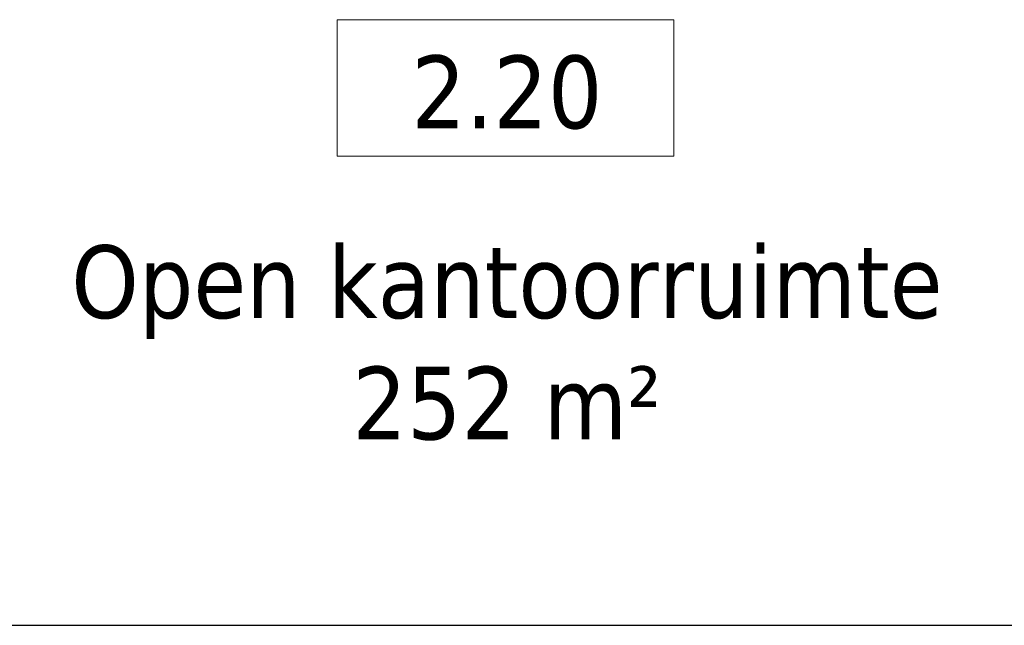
# Model space of a CAD drawing. Extents: x 2820 to 91013, y 1478 to 38178.
# Tile 16 of 182: x 5262 to 8482, y 30328 to 32310. Entities that reach past the tile are written whole.
import ezdxf

# ---------------------------------------------------------------- set-up
doc = ezdxf.new("R2010")
doc.units = 0
doc.header["$LTSCALE"] = 50
doc.header["$PDSIZE"] = -5
doc.linetypes.add('Onderlegger 2e verdieping$0$stramien', pattern=[22.225, 12.7, -3.175, 3.175, -3.175])
doc.layers.get('0').update_dxf_attribs({"linetype": 'CONTINUOUS'})
doc.layers.get('DEFPOINTS').update_dxf_attribs({"linetype": 'CONTINUOUS'})
doc.layers.add('AS-M38--_F123--_Wandlengte', color=1, linetype='CONTINUOUS')
doc.layers.add('Onderlegger 2e verdieping$0$A-AREA-IDEN', color=8, linetype='CONTINUOUS', lineweight=18)
doc.layers.add('Onderlegger 2e verdieping$0$S-GRID', color=8, linetype='CONTINUOUS', lineweight=18)
doc.styles.add('Onderlegger 2e verdieping$0$Tahoma_1', font='TAHOMA.TTF', dxfattribs={"height": 238.040123})
doc.styles.get("Standard").update_dxf_attribs({"font": 'isocp.shx'})
doc.dimstyles.new('CWall_F2_Wandlengte', dxfattribs={"dimscale": 50, "dimtxt": 2.5, "dimasz": 2, "dimexe": 1, "dimexo": 1, "dimgap": 0.5, "dimtad": 1, "dimdec": 0, "dimdsep": 46, "dimtxsty": 'Standard', "dimcen": 2.5, "dimclrt": 2, "dimadec": 0, "dimazin": 0, "dimtfac": 1, "dimtdec": 0, "dimtix": 1, "dimtmove": 2, "dimatfit": 0, "dimfxl": 0, "dimtolj": 1, "dimtzin": 0, "dimarcsym": 0})

# ---------------------------------------------------------------- blocks, each defined once
blk = doc.blocks.new('Onderlegger 2e verdieping$0$00_KU ruimtetag groot - 00_KU ruimtetag groot-3653893-Plotview 2e Verdieping - schaal 1 op 100')
at = {"layer": 'Onderlegger 2e verdieping$0$A-AREA-IDEN'}
for p, q in [((5.5, 2.164), (-5.5, 2.164)), ((-5.5, 2.164), (-5.5, -2.302)), ((5.5, -2.302), (5.5, 2.164)), ((-5.5, -2.302), (5.5, -2.302))]:
    blk.add_line(p, q, dxfattribs=at)
blk = doc.blocks.new('Onderlegger 2e verdieping')
at = {"layer": 'Onderlegger 2e verdieping$0$S-GRID', "linetype": 'Onderlegger 2e verdieping$0$stramien'}
blk.add_line((2820.4, 30328.2), (55386.6, 30328.2), dxfattribs=at)
at = {"layer": 'Onderlegger 2e verdieping$0$A-AREA-IDEN', "xscale": 99.99999999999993, "yscale": 99.99999999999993, "zscale": 99.99999999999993}
blk.add_blockref('Onderlegger 2e verdieping$0$00_KU ruimtetag groot - 00_KU ruimtetag groot-3653893-Plotview 2e Verdieping - schaal 1 op 100', (6851, 32093.2), dxfattribs=at)
at = {"layer": 'Onderlegger 2e verdieping$0$A-AREA-IDEN', "char_height": 238.04, "attachment_point": 2, "line_spacing_factor": 1.000232, "style": 'Onderlegger 2e verdieping$0$Tahoma_1'}
for s, insert, width in [('2.20', (6855.5, 32192.5), 768), ('Open kantoorruimte\\P252 m²', (6855.5, 31571.4), 3483)]:
    blk.add_mtext(s, dxfattribs=dict(at, insert=insert, width=width))
blk = doc.blocks.new('*D120')
at = {"layer": 'AS-M38--_F123--_Wandlengte', "color": 0, "lineweight": -2}
for p, q in [((9766.6, 30428.2), (9766.6, 32061.2)), ((2870.4, 30328.2), (9816.6, 30328.2))]:
    blk.add_line(p, q, dxfattribs=at)
at = {"layer": 'AS-M38--_F123--_Wandlengte', "color": 0}
for points in [[(9749.9, 32061.2), (9783.3, 32061.2), (9766.6, 32161.2)], [(9749.9, 30428.2), (9783.3, 30428.2), (9766.6, 30328.2)]]:
    blk.add_solid(points, dxfattribs=at)
at = {"layer": 'DEFPOINTS', "color": 0}
for p in [(9766.6, 32161.2), (9766.6, 32161.2), (2820.4, 30328.2)]:
    blk.add_point(p, dxfattribs=at)
at = {"layer": 'AS-M38--_F123--_Wandlengte', "color": 2, "insert": (9679.1, 31244.7), "char_height": 125, "attachment_point": 5, "rotation": 90}
blk.add_mtext('\\A1;1833', dxfattribs=at)

msp = doc.modelspace()

# ---------------------------------------------------------------- block references
msp.add_blockref('Onderlegger 2e verdieping', (0, 0))

# ---------------------------------------------------------------- dimensions: what is measured, and where the dimension line sits
at = {"layer": 'AS-M38--_F123--_Wandlengte'}
dim = msp.add_linear_dim(base=(9766.6, 32161.2), p1=(2820.4, 30328.2), p2=(9766.6, 32161.2), angle=90, dimstyle='CWall_F2_Wandlengte', dxfattribs=at)
dim.commit()
dim.dimension.update_dxf_attribs({"geometry": '*D120', "text_midpoint": (9679.1, 31244.7)})

doc.saveas('drawing.dxf')
